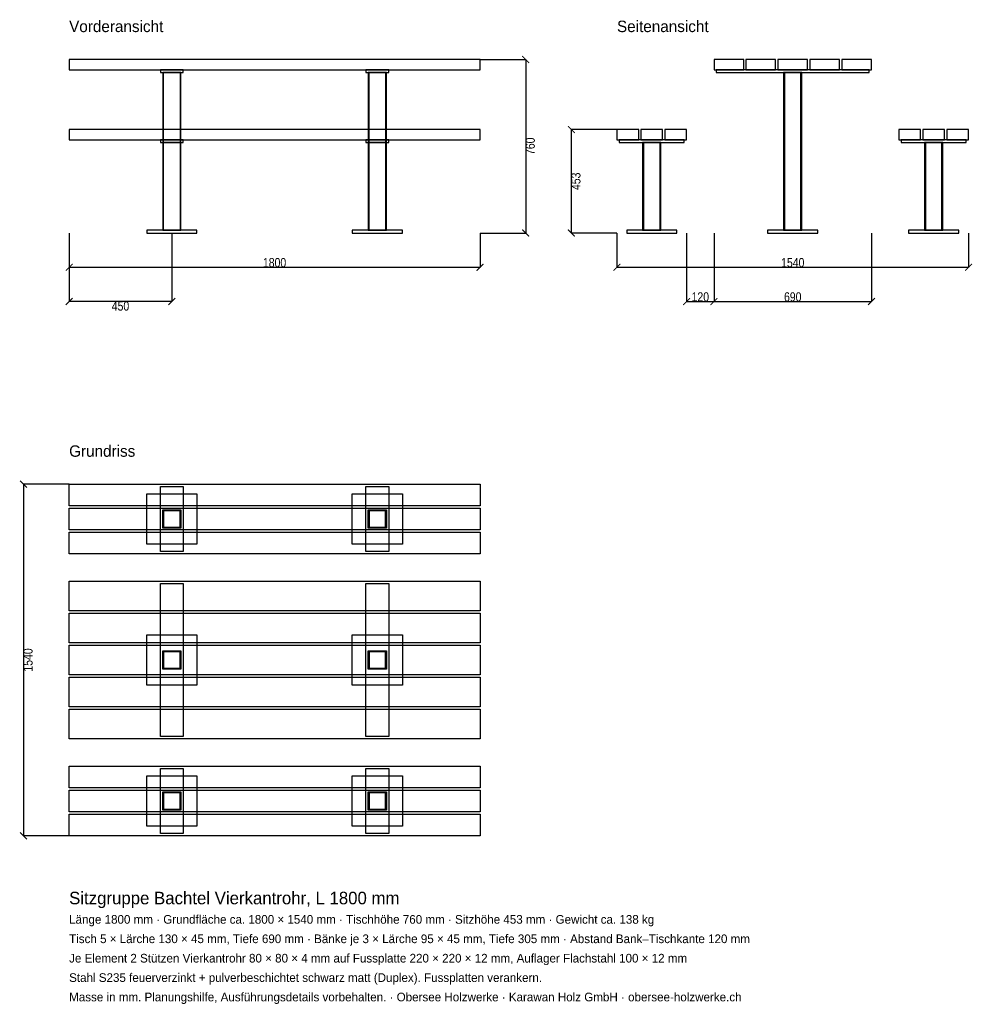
# Model space of a CAD drawing. Header units: millimetres. Extents: x -217 to 3957, y -4878 to -566.
import ezdxf

# ---------------------------------------------------------------- set-up
doc = ezdxf.new("R2010")
doc.units = ezdxf.units.MM
for name, color, linetype in [('2D_Ansichten', 7, 'Continuous'), ('2D_Masse', 1, 'Continuous'), ('2D_Text', 7, 'Continuous')]:
    doc.layers.add(name, color=color, linetype=linetype)
doc.styles.add('OpenSansCondensed-Light', font='OpenSansCondensed-Light.ttf')
doc.dimstyles.new('EZDXF', dxfattribs={"dimtxt": 40, "dimasz": 30, "dimexe": 0.375, "dimexo": 0.125, "dimgap": 0.1, "dimtad": 1, "dimdec": 0, "dimzin": 12, "dimdsep": 46, "dimtxsty": 'OpenSansCondensed-Light', "dimblk": 'ARCHTICK', "dimcen": 2.5, "dimazin": 3, "dimtfac": 0.5, "dimtmove": 2, "dimatfit": 3})

# ---------------------------------------------------------------- blocks, each defined once
blk = doc.blocks.new('_ARCHTICK')
at = {"color": 0, "linetype": 'BYBLOCK', "const_width": 0.15}
blk.add_lwpolyline([(-0.5, -0.5), (0.5, 0.5)], dxfattribs=at)

msp = doc.modelspace()

# ---------------------------------------------------------------- linework, layer by layer
at = {"layer": '2D_Ansichten'}
for points in [[(0, -785), (1800, -785), (1800, -740), (0, -740)], [(0, -785), (1800, -785), (1800, -740), (0, -740)], [(0, -785), (1800, -785), (1800, -740), (0, -740)], [(0, -785), (1800, -785), (1800, -740), (0, -740)], [(0, -785), (1800, -785), (1800, -740), (0, -740)], [(2825, -785), (2955, -785), (2955, -740), (2825, -740)], [(2965, -785), (3095, -785), (3095, -740), (2965, -740)], [(3105, -785), (3235, -785), (3235, -740), (3105, -740)], [(3245, -785), (3375, -785), (3375, -740), (3245, -740)], [(3385, -785), (3515, -785), (3515, -740), (3385, -740)], [(400, -797), (500, -797), (500, -785), (400, -785)], [(410, -1488), (490, -1488), (490, -797), (410, -797)], [(410, -1488), (490, -1488), (490, -797), (410, -797)], [(410, -1488), (414, -1488), (414, -797), (410, -797)], [(486, -1488), (490, -1488), (490, -797), (486, -797)], [(1300, -797), (1400, -797), (1400, -785), (1300, -785)], [(1310, -1488), (1390, -1488), (1390, -797), (1310, -797)], [(1310, -1488), (1390, -1488), (1390, -797), (1310, -797)], [(1310, -1488), (1314, -1488), (1314, -797), (1310, -797)], [(1386, -1488), (1390, -1488), (1390, -797), (1386, -797)], [(2835, -797), (3505, -797), (3505, -785), (2835, -785)], [(2835, -797), (3505, -797), (3505, -785), (2835, -785)], [(3130, -1488), (3134, -1488), (3134, -797), (3130, -797)], [(3130, -1488), (3134, -1488), (3134, -797), (3130, -797)], [(3134, -1488), (3206, -1488), (3206, -797), (3134, -797)], [(3134, -1488), (3206, -1488), (3206, -797), (3134, -797)], [(3134, -1488), (3206, -1488), (3206, -797), (3134, -797)], [(3134, -1488), (3206, -1488), (3206, -797), (3134, -797)], [(3206, -1488), (3210, -1488), (3210, -797), (3206, -797)], [(3206, -1488), (3210, -1488), (3210, -797), (3206, -797)], [(0, -1092), (1800, -1092), (1800, -1047), (0, -1047)], [(0, -1092), (1800, -1092), (1800, -1047), (0, -1047)], [(0, -1092), (1800, -1092), (1800, -1047), (0, -1047)], [(0, -1092), (1800, -1092), (1800, -1047), (0, -1047)], [(0, -1092), (1800, -1092), (1800, -1047), (0, -1047)], [(0, -1092), (1800, -1092), (1800, -1047), (0, -1047)], [(2400, -1092), (2495, -1092), (2495, -1047), (2400, -1047)], [(2505, -1092), (2600, -1092), (2600, -1047), (2505, -1047)], [(2610, -1092), (2705, -1092), (2705, -1047), (2610, -1047)], [(3635, -1092), (3730, -1092), (3730, -1047), (3635, -1047)], [(3740, -1092), (3835, -1092), (3835, -1047), (3740, -1047)], [(3845, -1092), (3940, -1092), (3940, -1047), (3845, -1047)], [(400, -1104), (500, -1104), (500, -1092), (400, -1092)], [(400, -1104), (500, -1104), (500, -1092), (400, -1092)], [(410, -1488), (490, -1488), (490, -1104), (410, -1104)], [(410, -1488), (490, -1488), (490, -1104), (410, -1104)], [(410, -1488), (414, -1488), (414, -1104), (410, -1104)], [(410, -1488), (490, -1488), (490, -1104), (410, -1104)], [(410, -1488), (490, -1488), (490, -1104), (410, -1104)], [(410, -1488), (414, -1488), (414, -1104), (410, -1104)], [(486, -1488), (490, -1488), (490, -1104), (486, -1104)], [(486, -1488), (490, -1488), (490, -1104), (486, -1104)], [(1300, -1104), (1400, -1104), (1400, -1092), (1300, -1092)], [(1300, -1104), (1400, -1104), (1400, -1092), (1300, -1092)], [(1310, -1488), (1390, -1488), (1390, -1104), (1310, -1104)], [(1310, -1488), (1390, -1488), (1390, -1104), (1310, -1104)], [(1310, -1488), (1314, -1488), (1314, -1104), (1310, -1104)], [(1310, -1488), (1390, -1488), (1390, -1104), (1310, -1104)], [(1310, -1488), (1390, -1488), (1390, -1104), (1310, -1104)], [(1310, -1488), (1314, -1488), (1314, -1104), (1310, -1104)], [(1386, -1488), (1390, -1488), (1390, -1104), (1386, -1104)], [(1386, -1488), (1390, -1488), (1390, -1104), (1386, -1104)], [(2410, -1104), (2695, -1104), (2695, -1092), (2410, -1092)], [(2410, -1104), (2695, -1104), (2695, -1092), (2410, -1092)], [(2512.5, -1488), (2516.5, -1488), (2516.5, -1104), (2512.5, -1104)], [(2512.5, -1488), (2516.5, -1488), (2516.5, -1104), (2512.5, -1104)], [(2516.5, -1488), (2588.5, -1488), (2588.5, -1104), (2516.5, -1104)], [(2516.5, -1488), (2588.5, -1488), (2588.5, -1104), (2516.5, -1104)], [(2516.5, -1488), (2588.5, -1488), (2588.5, -1104), (2516.5, -1104)], [(2516.5, -1488), (2588.5, -1488), (2588.5, -1104), (2516.5, -1104)], [(2588.5, -1488), (2592.5, -1488), (2592.5, -1104), (2588.5, -1104)], [(2588.5, -1488), (2592.5, -1488), (2592.5, -1104), (2588.5, -1104)], [(3645, -1104), (3930, -1104), (3930, -1092), (3645, -1092)], [(3645, -1104), (3930, -1104), (3930, -1092), (3645, -1092)], [(3747.5, -1488), (3751.5, -1488), (3751.5, -1104), (3747.5, -1104)], [(3747.5, -1488), (3751.5, -1488), (3751.5, -1104), (3747.5, -1104)], [(3751.5, -1488), (3823.5, -1488), (3823.5, -1104), (3751.5, -1104)], [(3751.5, -1488), (3823.5, -1488), (3823.5, -1104), (3751.5, -1104)], [(3751.5, -1488), (3823.5, -1488), (3823.5, -1104), (3751.5, -1104)], [(3751.5, -1488), (3823.5, -1488), (3823.5, -1104), (3751.5, -1104)], [(3823.5, -1488), (3827.5, -1488), (3827.5, -1104), (3823.5, -1104)], [(3823.5, -1488), (3827.5, -1488), (3827.5, -1104), (3823.5, -1104)], [(340, -1500), (560, -1500), (560, -1488), (340, -1488)], [(340, -1500), (560, -1500), (560, -1488), (340, -1488)], [(340, -1500), (560, -1500), (560, -1488), (340, -1488)], [(1240, -1500), (1460, -1500), (1460, -1488), (1240, -1488)], [(1240, -1500), (1460, -1500), (1460, -1488), (1240, -1488)], [(1240, -1500), (1460, -1500), (1460, -1488), (1240, -1488)], [(2442.5, -1500), (2662.5, -1500), (2662.5, -1488), (2442.5, -1488)], [(2442.5, -1500), (2662.5, -1500), (2662.5, -1488), (2442.5, -1488)], [(3060, -1500), (3280, -1500), (3280, -1488), (3060, -1488)], [(3060, -1500), (3280, -1500), (3280, -1488), (3060, -1488)], [(3677.5, -1500), (3897.5, -1500), (3897.5, -1488), (3677.5, -1488)], [(3677.5, -1500), (3897.5, -1500), (3897.5, -1488), (3677.5, -1488)], [(0, -2600), (1800, -2600), (1800, -2695), (0, -2695)], [(400, -2610), (500, -2610), (500, -2895), (400, -2895)], [(1300, -2610), (1400, -2610), (1400, -2895), (1300, -2895)], [(340, -2642.5), (560, -2642.5), (560, -2862.5), (340, -2862.5)], [(1240, -2642.5), (1460, -2642.5), (1460, -2862.5), (1240, -2862.5)], [(0, -2705), (1800, -2705), (1800, -2800), (0, -2800)], [(410, -2712.5), (490, -2712.5), (490, -2716.5), (410, -2716.5)], [(410, -2716.5), (414, -2716.5), (414, -2788.5), (410, -2788.5)], [(486, -2716.5), (490, -2716.5), (490, -2788.5), (486, -2788.5)], [(1310, -2712.5), (1390, -2712.5), (1390, -2716.5), (1310, -2716.5)], [(1310, -2716.5), (1314, -2716.5), (1314, -2788.5), (1310, -2788.5)], [(1386, -2716.5), (1390, -2716.5), (1390, -2788.5), (1386, -2788.5)], [(410, -2788.5), (490, -2788.5), (490, -2792.5), (410, -2792.5)], [(1310, -2788.5), (1390, -2788.5), (1390, -2792.5), (1310, -2792.5)], [(0, -2810), (1800, -2810), (1800, -2905), (0, -2905)], [(0, -3025), (1800, -3025), (1800, -3155), (0, -3155)], [(400, -3035), (500, -3035), (500, -3705), (400, -3705)], [(1300, -3035), (1400, -3035), (1400, -3705), (1300, -3705)], [(0, -3165), (1800, -3165), (1800, -3295), (0, -3295)], [(340, -3260), (560, -3260), (560, -3480), (340, -3480)], [(1240, -3260), (1460, -3260), (1460, -3480), (1240, -3480)], [(0, -3305), (1800, -3305), (1800, -3435), (0, -3435)], [(410, -3330), (490, -3330), (490, -3334), (410, -3334)], [(410, -3334), (414, -3334), (414, -3406), (410, -3406)], [(486, -3334), (490, -3334), (490, -3406), (486, -3406)], [(1310, -3330), (1390, -3330), (1390, -3334), (1310, -3334)], [(1310, -3334), (1314, -3334), (1314, -3406), (1310, -3406)], [(1386, -3334), (1390, -3334), (1390, -3406), (1386, -3406)], [(410, -3406), (490, -3406), (490, -3410), (410, -3410)], [(1310, -3406), (1390, -3406), (1390, -3410), (1310, -3410)], [(0, -3445), (1800, -3445), (1800, -3575), (0, -3575)], [(0, -3585), (1800, -3585), (1800, -3715), (0, -3715)], [(0, -3835), (1800, -3835), (1800, -3930), (0, -3930)], [(340, -3877.5), (560, -3877.5), (560, -4097.5), (340, -4097.5)], [(400, -3845), (500, -3845), (500, -4130), (400, -4130)], [(1240, -3877.5), (1460, -3877.5), (1460, -4097.5), (1240, -4097.5)], [(1300, -3845), (1400, -3845), (1400, -4130), (1300, -4130)], [(0, -3940), (1800, -3940), (1800, -4035), (0, -4035)], [(410, -3947.5), (490, -3947.5), (490, -3951.5), (410, -3951.5)], [(410, -3951.5), (414, -3951.5), (414, -4023.5), (410, -4023.5)], [(486, -3951.5), (490, -3951.5), (490, -4023.5), (486, -4023.5)], [(1310, -3947.5), (1390, -3947.5), (1390, -3951.5), (1310, -3951.5)], [(1310, -3951.5), (1314, -3951.5), (1314, -4023.5), (1310, -4023.5)], [(1386, -3951.5), (1390, -3951.5), (1390, -4023.5), (1386, -4023.5)], [(0, -4045), (1800, -4045), (1800, -4140), (0, -4140)], [(410, -4023.5), (490, -4023.5), (490, -4027.5), (410, -4027.5)], [(1310, -4023.5), (1390, -4023.5), (1390, -4027.5), (1310, -4027.5)]]:
    msp.add_lwpolyline(points, close=True, dxfattribs=at)

# ---------------------------------------------------------------- texts
at = {"layer": '2D_Text'}
for s, height, p in [('Vorderansicht', 50, (0, -620)), ('Seitenansicht', 50, (2400, -620)), ('Grundriss', 50, (0, -2480)), ('Sitzgruppe Bachtel Vierkantrohr, L 1800 mm', 55, (0, -4440)), ('Länge 1800 mm · Grundfläche ca. 1800 × 1540 mm · Tischhöhe 760 mm · Sitzhöhe 453 mm · Gewicht ca. 138 kg', 38, (0, -4525)), ('Tisch 5 × Lärche 130 × 45 mm, Tiefe 690 mm · Bänke je 3 × Lärche 95 × 45 mm, Tiefe 305 mm · Abstand Bank–Tischkante 120 mm', 38, (0, -4610)), ('Je Element 2 Stützen Vierkantrohr 80 × 80 × 4 mm auf Fussplatte 220 × 220 × 12 mm, Auflager Flachstahl 100 × 12 mm', 38, (0, -4695)), ('Stahl S235 feuerverzinkt + pulverbeschichtet schwarz matt (Duplex). Fussplatten verankern.', 38, (0, -4780)), ('Masse in mm. Planungshilfe, Ausführungsdetails vorbehalten. · Obersee Holzwerke · Karawan Holz GmbH · obersee-holzwerke.ch', 38, (0, -4865))]:
    msp.add_text(s, height=height, dxfattribs=at).set_placement(p)

# ---------------------------------------------------------------- dimensions: what is measured, and where the dimension line sits
at = {"layer": '2D_Masse'}
for base, p1, p2 in [((2000, -740), (1800, -740), (1800, -1500)), ((2200, -1047), (2400, -1047), (2400, -1500)), ((-200, -2600), (0, -2600), (0, -4140))]:
    msp.add_linear_dim(base=base, p1=p1, p2=p2, angle=90, dimstyle='EZDXF', dxfattribs=at).render()
for base, p1, p2 in [((0, -1650), (0, -1500), (1800, -1500)), ((450, -1800), (450, -1500), (0, -1500)), ((2400, -1650), (2400, -1500), (3940, -1500)), ((2705, -1800), (2705, -1500), (2825, -1500)), ((2825, -1800), (2825, -1500), (3515, -1500))]:
    msp.add_linear_dim(base=base, p1=p1, p2=p2, dimstyle='EZDXF', dxfattribs=at).render()

doc.saveas('drawing.dxf')
